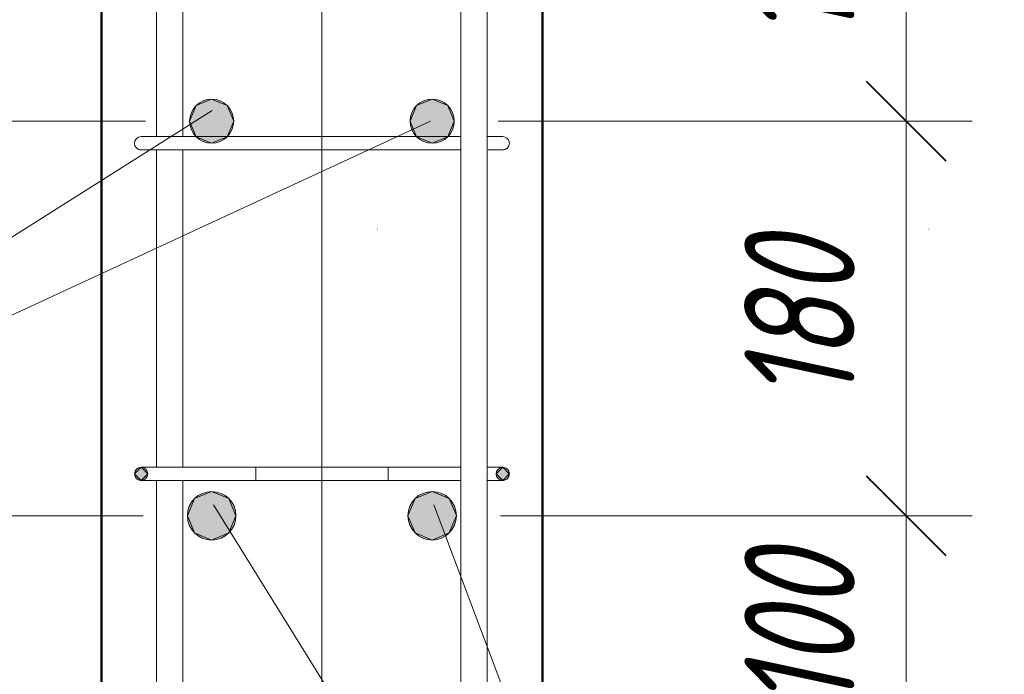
# Model space of a CAD drawing. Header units: millimetres. Extents: x -13679 to -1187, y -118926 to 13264.
# Tile 29 of 33: x -5224 to -4777, y 11678 to 11975. Entities that reach past the tile are written whole.
import ezdxf

# ---------------------------------------------------------------- set-up
doc = ezdxf.new("R2010")
doc.units = ezdxf.units.MM
for name, pattern in [('ADSK_Линия разреза', [500, 0, -250, 0, -250]), ('ADSK_Линия сетки', [625, 500, -62.5, 0, -62.5]), ('ADSK_Пунктирная_п5', [125, 0, -125])]:
    doc.linetypes.add(name, pattern=pattern)
for name, color, linetype, lineweight in [('A-____-____-DIMS', 211, 'Continuous', 9), ('A-____-____-DIMS-20', 211, 'Continuous', 9), ('G-____-____-SYMB', 111, 'ADSK_Пунктирная_п5', 20), ('S-COLS-____-MCUT', 52, 'Continuous', 50), ('S-GRID-____-OTLN', 1, 'Continuous', 9), ('S-RBAR-____-IDEN', 171, 'Continuous', 20), ('S-RBAR-____-MCUT', 171, 'Continuous', 20), ('S-RBAR-____-OTLN', 171, 'Continuous', 100)]:
    doc.layers.add(name, color=color, linetype=linetype, lineweight=lineweight)
doc.styles.add('GOST Common_I_6', font='GOST_Common Italic.ttf', dxfattribs={"width": 0.8, "height": 50})
doc.dimstyles.new('ADSK_Округление_5мм__Узкий__3', dxfattribs={"dimscale": 304.8, "dimtxt": 0.164979, "dimasz": 0.11811, "dimexe": 0.098425, "dimexo": 0.000215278, "dimgap": 0.026247, "dimtad": 1, "dimdec": 0, "dimlfac": 304.8, "dimrnd": 5, "dimdsep": 46, "dimtxsty": 'GOST Common_I_6', "dimblk1": 'OBLIQUE', "dimblk2": 'OBLIQUE', "dimsah": 1, "dimcen": 0.09, "dimdle": 0.098425, "dimazin": 0, "dimtfac": 1, "dimtdec": 4, "dimtix": 1, "dimtmove": 0, "dimatfit": 3, "dimfxl": 1, "dimtvp": 1, "dimtfill": 1, "dimtolj": 1, "dimtzin": 0, "dimlwd": 20, "dimlwe": 20, "dimarcsym": 2})

# ---------------------------------------------------------------- blocks, each defined once
blk = doc.blocks.new('DIMBLOCK40-КЖ1_ПЭ_ВЭ1_Армирование_Пилоны_Пм-1_4')
at = {"layer": 'A-____-____-DIMS-20', "lineweight": 40}
for p, q in [((-5334.63, 11750), (-5352.63, 11768)), ((-5334.63, 11750), (-5316.63, 11732)), ((-5334.63, 11650), (-5352.63, 11668)), ((-5334.63, 11650), (-5316.63, 11632))]:
    blk.add_line(p, q, dxfattribs=at)
at = {"layer": 'A-____-____-DIMS-20', "lineweight": 20}
for p, q in [((-5334.63, 11750), (-5364.63, 11750)), ((-5334.63, 11650), (-5334.63, 11750)), ((-5334.63, 11750), (-5167.78, 11750)), ((-5334.63, 11650), (-5364.63, 11650)), ((-5334.63, 11650), (-5167.78, 11650))]:
    blk.add_line(p, q, dxfattribs=at)
at = {"layer": 'A-____-____-DIMS-20', "color": 0, "lineweight": 20, "insert": (-5407.97, 11661.65), "char_height": 50, "width": 92.0485, "attachment_point": 1, "rotation": 90, "line_spacing_factor": 1.022761, "style": 'GOST Common_I_6', "bg_fill": 3, "box_fill_scale": 1.25, "bg_fill_color": 256, "bg_fill_true_color": 13158600, "bg_fill_transparency": 0}
blk.add_mtext('100', dxfattribs=at)
blk = doc.blocks.new('_Oblique')
at = {"color": 0, "linetype": 'ByBlock', "lineweight": -2}
blk.add_line((-0.5, -0.5), (0.5, 0.5), dxfattribs=at)
blk = doc.blocks.new('DIMBLOCK41-КЖ1_ПЭ_ВЭ1_Армирование_Пилоны_Пм-1_4')
at = {"layer": 'A-____-____-DIMS-20', "lineweight": 40}
for p, q in [((-5334.63, 11929), (-5352.63, 11947)), ((-5334.63, 11929), (-5316.63, 11911)), ((-5334.63, 11750), (-5352.63, 11768)), ((-5334.63, 11750), (-5316.63, 11732))]:
    blk.add_line(p, q, dxfattribs=at)
at = {"layer": 'A-____-____-DIMS-20', "lineweight": 20}
for p, q in [((-5334.63, 11929), (-5364.63, 11929)), ((-5334.63, 11750), (-5334.63, 11929)), ((-5334.63, 11929), (-5166.78, 11929)), ((-5334.63, 11750), (-5364.63, 11750)), ((-5334.63, 11750), (-5167.78, 11750))]:
    blk.add_line(p, q, dxfattribs=at)
at = {"layer": 'A-____-____-DIMS-20', "color": 0, "lineweight": 20, "insert": (-5407.97, 11801.15), "char_height": 50, "width": 92.0485, "attachment_point": 1, "rotation": 90, "line_spacing_factor": 1.022761, "style": 'GOST Common_I_6', "bg_fill": 3, "box_fill_scale": 1.25, "bg_fill_color": 256, "bg_fill_true_color": 13158600, "bg_fill_transparency": 0}
blk.add_mtext('180', dxfattribs=at)
blk = doc.blocks.new('DIMBLOCK42-КЖ1_ПЭ_ВЭ1_Армирование_Пилоны_Пм-1_4')
at = {"layer": 'A-____-____-DIMS-20', "lineweight": 40}
for p, q in [((-5334.63, 12079), (-5352.63, 12097)), ((-5334.63, 12079), (-5316.63, 12061)), ((-5334.63, 11929), (-5352.63, 11947)), ((-5334.63, 11929), (-5316.63, 11911))]:
    blk.add_line(p, q, dxfattribs=at)
at = {"layer": 'A-____-____-DIMS-20', "lineweight": 20}
for p, q in [((-5334.63, 12079), (-5364.63, 12079)), ((-5334.63, 11929), (-5334.63, 12079)), ((-5334.63, 12079), (-5166.78, 12079)), ((-5334.63, 11929), (-5364.63, 11929)), ((-5334.63, 11929), (-5166.78, 11929))]:
    blk.add_line(p, q, dxfattribs=at)
at = {"layer": 'A-____-____-DIMS-20', "color": 0, "lineweight": 20, "insert": (-5407.97, 11965.65), "char_height": 50, "width": 92.0485, "attachment_point": 1, "rotation": 90, "line_spacing_factor": 1.022761, "style": 'GOST Common_I_6', "bg_fill": 3, "box_fill_scale": 1.25, "bg_fill_color": 256, "bg_fill_true_color": 13158600, "bg_fill_transparency": 0}
blk.add_mtext('150', dxfattribs=at)
blk = doc.blocks.new('DIMBLOCK49-КЖ1_ПЭ_ВЭ1_Армирование_Пилоны_Пм-1_4')
at = {"layer": 'A-____-____-DIMS-20', "lineweight": 40}
for p, q in [((-4821.84, 11750), (-4839.84, 11768)), ((-4821.84, 11750), (-4803.84, 11732)), ((-4821.84, 11650), (-4839.84, 11668)), ((-4821.84, 11650), (-4803.84, 11632))]:
    blk.add_line(p, q, dxfattribs=at)
at = {"layer": 'A-____-____-DIMS-20', "lineweight": 20}
for p, q in [((-4821.84, 11750), (-5005.78, 11750)), ((-4821.84, 11650), (-4821.84, 11750)), ((-4821.84, 11750), (-4791.84, 11750)), ((-4821.84, 11650), (-5005.78, 11650)), ((-4821.84, 11650), (-4791.84, 11650))]:
    blk.add_line(p, q, dxfattribs=at)
at = {"layer": 'A-____-____-DIMS-20', "color": 0, "lineweight": 20, "insert": (-4895.18, 11661.65), "char_height": 50, "width": 92.0485, "attachment_point": 1, "rotation": 90, "line_spacing_factor": 1.022761, "style": 'GOST Common_I_6', "bg_fill": 3, "box_fill_scale": 1.25, "bg_fill_color": 256, "bg_fill_true_color": 13158600, "bg_fill_transparency": 0}
blk.add_mtext('100', dxfattribs=at)
blk = doc.blocks.new('DIMBLOCK50-КЖ1_ПЭ_ВЭ1_Армирование_Пилоны_Пм-1_4')
at = {"layer": 'A-____-____-DIMS-20', "lineweight": 40}
for p, q in [((-4821.84, 11929), (-4839.84, 11947)), ((-4821.84, 11929), (-4803.84, 11911)), ((-4821.84, 11750), (-4839.84, 11768)), ((-4821.84, 11750), (-4803.84, 11732))]:
    blk.add_line(p, q, dxfattribs=at)
at = {"layer": 'A-____-____-DIMS-20', "lineweight": 20}
for p, q in [((-4821.84, 11929), (-5006.78, 11929)), ((-4821.84, 11750), (-4821.84, 11929)), ((-4821.84, 11929), (-4791.84, 11929)), ((-4821.84, 11750), (-5005.78, 11750)), ((-4821.84, 11750), (-4791.84, 11750))]:
    blk.add_line(p, q, dxfattribs=at)
at = {"layer": 'A-____-____-DIMS-20', "color": 0, "lineweight": 20, "insert": (-4895.18, 11801.15), "char_height": 50, "width": 92.0485, "attachment_point": 1, "rotation": 90, "line_spacing_factor": 1.022761, "style": 'GOST Common_I_6', "bg_fill": 3, "box_fill_scale": 1.25, "bg_fill_color": 256, "bg_fill_true_color": 13158600, "bg_fill_transparency": 0}
blk.add_mtext('180', dxfattribs=at)
blk = doc.blocks.new('DIMBLOCK51-КЖ1_ПЭ_ВЭ1_Армирование_Пилоны_Пм-1_4')
at = {"layer": 'A-____-____-DIMS-20', "lineweight": 40}
for p, q in [((-4821.84, 12079), (-4839.84, 12097)), ((-4821.84, 12079), (-4803.84, 12061)), ((-4821.84, 11929), (-4839.84, 11947)), ((-4821.84, 11929), (-4803.84, 11911))]:
    blk.add_line(p, q, dxfattribs=at)
at = {"layer": 'A-____-____-DIMS-20', "lineweight": 20}
for p, q in [((-4821.84, 12079), (-5006.78, 12079)), ((-4821.84, 11929), (-4821.84, 12079)), ((-4821.84, 12079), (-4791.84, 12079)), ((-4821.84, 11929), (-5006.78, 11929)), ((-4821.84, 11929), (-4791.84, 11929))]:
    blk.add_line(p, q, dxfattribs=at)
at = {"layer": 'A-____-____-DIMS-20', "color": 0, "lineweight": 20, "insert": (-4895.18, 11965.65), "char_height": 50, "width": 92.0485, "attachment_point": 1, "rotation": 90, "line_spacing_factor": 1.022761, "style": 'GOST Common_I_6', "bg_fill": 3, "box_fill_scale": 1.25, "bg_fill_color": 256, "bg_fill_true_color": 13158600, "bg_fill_transparency": 0}
blk.add_mtext('150', dxfattribs=at)
blk = doc.blocks.new('DIMBLOCK60-КЖ1_ПЭ_ВЭ1_Армирование_Пилоны_Пм-1_4')
at = {"layer": 'A-____-____-DIMS-20', "lineweight": 20}
for p, q in [((-5474.63, 11470), (-5474.63, 12530)), ((-5474.63, 12500), (-5504.63, 12500)), ((-5474.63, 12500), (-5206.78, 12500)), ((-5474.63, 11500), (-5504.63, 11500)), ((-5474.63, 11500), (-5206.78, 11500))]:
    blk.add_line(p, q, dxfattribs=at)
at = {"layer": 'A-____-____-DIMS-20', "lineweight": 40}
for p, q in [((-5474.63, 12500), (-5492.63, 12518)), ((-5474.63, 12500), (-5456.63, 12482)), ((-5474.63, 11500), (-5492.63, 11518)), ((-5474.63, 11500), (-5456.63, 11482))]:
    blk.add_line(p, q, dxfattribs=at)
at = {"layer": 'A-____-____-DIMS-20', "color": 0, "lineweight": 20, "insert": (-5547.97, 11947.58), "char_height": 50, "width": 125.7996, "attachment_point": 1, "rotation": 90, "line_spacing_factor": 1.022761, "style": 'GOST Common_I_6', "bg_fill": 3, "box_fill_scale": 1.25, "bg_fill_color": 256, "bg_fill_true_color": 13158600, "bg_fill_transparency": 0}
blk.add_mtext('1000', dxfattribs=at)

msp = doc.modelspace()

# ---------------------------------------------------------------- hatches: boundary and pattern name
at = {"layer": 'S-RBAR-____-MCUT'}
h = msp.add_hatch(color=256, dxfattribs=at)
edge = h.paths.add_edge_path()
edge.add_arc((-5136.776, 11929), 10, 0, 360)
for points in [[(-5136.776, 11919), (-5129.7049, 11921.9289), (-5126.776, 11929), (-5129.7049, 11936.071), (-5136.776, 11939), (-5143.8471, 11936.071), (-5146.776, 11929), (-5143.8471, 11921.9289)], [(-5036.776, 11919), (-5029.7049, 11921.9289), (-5026.776, 11929), (-5029.7049, 11936.071), (-5036.776, 11939), (-5043.8471, 11936.071), (-5046.776, 11929), (-5043.8471, 11921.9289)], [(-5168.7651, 11766), (-5165.7651, 11769), (-5168.7651, 11772), (-5171.7651, 11769), (-5170.7454, 11767.9803)], [(-5004.7869, 11766), (-5001.7869, 11769), (-5004.7869, 11772), (-5007.7869, 11769), (-5005.6644, 11766.8775)], [(-5136.776, 11739), (-5128.9978, 11742.2218), (-5125.776, 11750), (-5128.9978, 11757.7781), (-5136.776, 11761), (-5144.5542, 11757.7781), (-5147.776, 11750), (-5144.5542, 11742.2218)], [(-5036.776, 11739), (-5028.9978, 11742.2218), (-5025.7948, 11750.0453), (-5028.9978, 11757.7781), (-5036.776, 11761), (-5044.5542, 11757.7781), (-5047.776, 11750), (-5044.5542, 11742.2218)]]:
    msp.add_hatch(color=256, dxfattribs=at).paths.add_polyline_path(points)
h = msp.add_hatch(color=256, dxfattribs=at)
edge = h.paths.add_edge_path()
edge.add_arc((-5036.776, 11929), 10, 0, 360)
h = msp.add_hatch(color=256, dxfattribs=at)
edge = h.paths.add_edge_path()
edge.add_arc((-5168.7651, 11769), 3, 0, 360)
h = msp.add_hatch(color=256, dxfattribs=at)
edge = h.paths.add_edge_path()
edge.add_arc((-5004.7869, 11769), 3, 0, 360)
h = msp.add_hatch(color=256, dxfattribs=at)
edge = h.paths.add_edge_path()
edge.add_arc((-5136.776, 11750), 11, 0, 360)
h = msp.add_hatch(color=256, dxfattribs=at)
edge = h.paths.add_edge_path()
edge.add_arc((-5036.776, 11750), 11, 0, 360)

# ---------------------------------------------------------------- linework, layer by layer
at = {"layer": 'G-____-____-SYMB', "linetype": 'ADSK_Линия разреза'}
msp.add_line((-4311.1852, 11880), (-5980.0868, 11880), dxfattribs=at)
at = {"layer": 'S-COLS-____-MCUT'}
for p, q in [((-5186.776, 12500), (-5186.776, 11500)), ((-4986.776, 11500), (-4986.776, 12500))]:
    msp.add_line(p, q, dxfattribs=at)
at = {"layer": 'S-GRID-____-OTLN', "linetype": 'ADSK_Линия сетки'}
msp.add_line((-5086.776, 12772.9389), (-5086.776, 11038.9323), dxfattribs=at)
at = {"layer": 'S-RBAR-____-IDEN'}
for p in [(-5135.9956, 11755), (-5035.9956, 11755)]:
    msp.add_line(p, (-4881.9546, 11345.6627), dxfattribs=at)
at = {"layer": 'S-RBAR-____-MCUT'}
for p, q in [((-5143.8471, 11936.071), (-5146.776, 11929)), ((-5136.776, 11939), (-5143.8471, 11936.071)), ((-5129.7049, 11936.071), (-5136.776, 11939)), ((-5126.776, 11929), (-5129.7049, 11936.071)), ((-5043.8471, 11936.071), (-5046.776, 11929)), ((-5036.776, 11939), (-5043.8471, 11936.071)), ((-5029.7049, 11936.071), (-5036.776, 11939)), ((-5026.776, 11929), (-5029.7049, 11936.071)), ((-5146.776, 11929), (-5143.8471, 11921.9289)), ((-5129.7049, 11921.9289), (-5126.776, 11929)), ((-5046.776, 11929), (-5043.8471, 11921.9289)), ((-5029.7049, 11921.9289), (-5026.776, 11929)), ((-5143.8471, 11921.9289), (-5136.776, 11919)), ((-5136.776, 11919), (-5129.7049, 11921.9289)), ((-5043.8471, 11921.9289), (-5036.776, 11919)), ((-5036.776, 11919), (-5029.7049, 11921.9289)), ((-5168.7651, 11772), (-5171.7651, 11769)), ((-5150.776, 11772), (-5168.7651, 11772)), ((-5165.7651, 11769), (-5168.7651, 11772)), ((-5004.7869, 11772), (-5011.6481, 11772)), ((-5004.7869, 11772), (-5007.7869, 11769)), ((-5001.7869, 11769), (-5004.7869, 11772)), ((-5171.7651, 11769), (-5170.7454, 11767.9803)), ((-5170.7454, 11767.9803), (-5168.7651, 11766)), ((-5168.7651, 11766), (-5165.7651, 11769)), ((-5150.776, 11766), (-5168.7651, 11766)), ((-5004.7869, 11766), (-5011.6481, 11766)), ((-5007.7869, 11769), (-5005.6644, 11766.8775)), ((-5005.6644, 11766.8775), (-5004.7869, 11766)), ((-5004.7869, 11766), (-5001.7869, 11769)), ((-5144.5542, 11757.7781), (-5147.776, 11750)), ((-5136.776, 11761), (-5144.5542, 11757.7781)), ((-5128.9978, 11757.7781), (-5136.776, 11761)), ((-5125.776, 11750), (-5128.9978, 11757.7781)), ((-5044.5542, 11757.7781), (-5047.776, 11750)), ((-5036.776, 11761), (-5044.5542, 11757.7781)), ((-5028.9978, 11757.7781), (-5036.776, 11761)), ((-5025.7948, 11750.0453), (-5028.9978, 11757.7781)), ((-5147.776, 11750), (-5144.5542, 11742.2218)), ((-5128.9978, 11742.2218), (-5125.776, 11750)), ((-5047.776, 11750), (-5044.5542, 11742.2218)), ((-5028.9978, 11742.2218), (-5025.7948, 11750.0453)), ((-5144.5542, 11742.2218), (-5136.776, 11739)), ((-5136.776, 11739), (-5128.9978, 11742.2218)), ((-5044.5542, 11742.2218), (-5036.776, 11739)), ((-5036.776, 11739), (-5028.9978, 11742.2218))]:
    msp.add_line(p, q, dxfattribs=at)
for centre, radius in [((-5136.776, 11929), 10), ((-5036.776, 11929), 10), ((-5168.7651, 11769), 3), ((-5004.7869, 11769), 3), ((-5136.776, 11750), 11), ((-5036.776, 11750), 11)]:
    msp.add_circle(centre, radius, dxfattribs=at)
at = {"layer": 'S-RBAR-____-OTLN', "lineweight": 20}
for p, q in [((-5023.7947, 12434.0914), (-5023.7947, 11568.0914)), ((-5011.7947, 12434.0914), (-5011.7947, 11568.0914)), ((-5161.7947, 11922), (-5161.7947, 12066)), ((-5149.7947, 11922), (-5149.7947, 12066)), ((-5150.7832, 11922), (-5168.7832, 11922)), ((-5150.7832, 11922), (-5023.7947, 11922)), ((-5004.7832, 11922), (-5011.6277, 11922)), ((-5150.7832, 11916), (-5168.7832, 11916)), ((-5161.7947, 11772), (-5161.7947, 11916)), ((-5150.7832, 11916), (-5023.7947, 11916)), ((-5149.7947, 11772), (-5149.7947, 11916)), ((-5004.7832, 11916), (-5011.4422, 11916)), ((-5116.776, 11772), (-5150.776, 11772)), ((-5116.776, 11772), (-5116.776, 11766)), ((-5116.776, 11772), (-5056.776, 11772)), ((-5023.7947, 11772), (-5056.776, 11772)), ((-5056.776, 11772), (-5056.776, 11766)), ((-5161.7947, 11568.0914), (-5161.7947, 11766)), ((-5116.776, 11766), (-5150.776, 11766)), ((-5149.7947, 11568.0914), (-5149.7947, 11766)), ((-5116.776, 11766), (-5056.776, 11766)), ((-5023.7947, 11766), (-5056.776, 11766))]:
    msp.add_line(p, q, dxfattribs=at)
for centre, start, end in [((-5168.7832, 11919), 90, 270), ((-5168.7832, 11919), 90, 270), ((-5004.7832, 11919), 270, 90), ((-5004.7832, 11919), 270, 90), ((-5168.7832, 11919), 120, 150), ((-5168.7832, 11919), 120, 150), ((-5168.7832, 11919), 120, 150), ((-5168.7832, 11919), 120, 150), ((-5168.7832, 11919), 120, 150), ((-5168.7832, 11919), 120, 150), ((-5168.7832, 11919), 120, 150), ((-5168.7832, 11919), 120, 150), ((-5168.7832, 11919), 120, 150), ((-5168.7832, 11919), 120, 150), ((-5168.7832, 11919), 120, 150), ((-5168.7832, 11919), 120, 150), ((-5168.7832, 11919), 120, 150), ((-5168.7832, 11919), 120, 150), ((-5168.7832, 11919), 120, 150), ((-5168.7832, 11919), 120, 150), ((-5168.7832, 11919), 120, 150), ((-5168.7832, 11919), 120, 150), ((-5168.7832, 11919), 120, 150), ((-5168.7832, 11919), 120, 150), ((-5168.7832, 11919), 120, 150), ((-5168.7832, 11919), 120, 150), ((-5168.7832, 11919), 120, 150), ((-5168.7832, 11919), 120, 150), ((-5168.7832, 11919), 120, 150), ((-5168.7832, 11919), 120, 150), ((-5168.7832, 11919), 120, 150), ((-5168.7832, 11919), 120, 150), ((-5168.7832, 11919), 210, 240), ((-5168.7832, 11919), 210, 240), ((-5168.7832, 11919), 210, 240), ((-5168.7832, 11919), 210, 240), ((-5168.7832, 11919), 210, 240), ((-5168.7832, 11919), 210, 240), ((-5168.7832, 11919), 210, 240), ((-5168.7832, 11919), 210, 240), ((-5168.7832, 11919), 210, 240), ((-5168.7832, 11919), 210, 240), ((-5168.7832, 11919), 210, 240), ((-5168.7832, 11919), 210, 240), ((-5168.7832, 11919), 210, 240), ((-5168.7832, 11919), 210, 240), ((-5168.7832, 11919), 210, 240), ((-5168.7832, 11919), 210, 240), ((-5168.7832, 11919), 210, 240), ((-5168.7832, 11919), 210, 240), ((-5168.7832, 11919), 210, 240), ((-5168.7832, 11919), 210, 240), ((-5168.7832, 11919), 210, 240), ((-5168.7832, 11919), 210, 240), ((-5168.7832, 11919), 210, 240), ((-5168.7832, 11919), 210, 240), ((-5168.7832, 11919), 210, 240), ((-5168.7832, 11919), 210, 240), ((-5168.7832, 11919), 210, 240), ((-5168.7832, 11919), 210, 240), ((-5004.7832, 11919), 300, 330), ((-5004.7832, 11919), 300, 330), ((-5004.7832, 11919), 300, 330), ((-5004.7832, 11919), 300, 330), ((-5004.7832, 11919), 300, 330), ((-5004.7832, 11919), 300, 330), ((-5004.7832, 11919), 300, 330), ((-5004.7832, 11919), 300, 330), ((-5004.7832, 11919), 300, 330), ((-5004.7832, 11919), 300, 330), ((-5004.7832, 11919), 300, 330), ((-5004.7832, 11919), 300, 330), ((-5004.7832, 11919), 300, 330), ((-5004.7832, 11919), 300, 330), ((-5004.7832, 11919), 300, 330), ((-5004.7832, 11919), 300, 330), ((-5004.7832, 11919), 300, 330), ((-5004.7832, 11919), 300, 330), ((-5004.7832, 11919), 300, 330), ((-5004.7832, 11919), 300, 330), ((-5004.7832, 11919), 300, 330), ((-5004.7832, 11919), 300, 330), ((-5004.7832, 11919), 300, 330), ((-5004.7832, 11919), 300, 330), ((-5004.7832, 11919), 300, 330), ((-5004.7832, 11919), 300, 330), ((-5004.7832, 11919), 300, 330), ((-5004.7832, 11919), 300, 330), ((-5004.7832, 11919), 30, 57.101335), ((-5004.7832, 11919), 30, 57.101335), ((-5004.7832, 11919), 30, 57.101335), ((-5004.7832, 11919), 30, 57.101335), ((-5004.7832, 11919), 30, 57.101335), ((-5004.7832, 11919), 30, 57.101335), ((-5004.7832, 11919), 30, 57.101335), ((-5004.7832, 11919), 30, 57.101335), ((-5004.7832, 11919), 30, 57.101335), ((-5004.7832, 11919), 30, 57.101335), ((-5004.7832, 11919), 30, 57.101335), ((-5004.7832, 11919), 30, 57.101335), ((-5004.7832, 11919), 30, 57.101335), ((-5004.7832, 11919), 30, 57.101335), ((-5004.7832, 11919), 30, 57.101335), ((-5004.7832, 11919), 30, 57.101335), ((-5004.7832, 11919), 30, 57.101335), ((-5004.7832, 11919), 30, 57.101335), ((-5004.7832, 11919), 30, 57.101335), ((-5004.7832, 11919), 30, 57.101335), ((-5004.7832, 11919), 30, 57.101335), ((-5004.7832, 11919), 30, 57.101335), ((-5004.7832, 11919), 30, 57.101335), ((-5004.7832, 11919), 30, 57.101335), ((-5004.7832, 11919), 30, 57.101335), ((-5004.7832, 11919), 30, 57.101335), ((-5004.7832, 11919), 30, 57.101335), ((-5004.7832, 11919), 30, 57.101335), ((-5168.7832, 11919), 255, 270), ((-5168.7832, 11919), 255, 270), ((-5168.7832, 11919), 255, 270), ((-5168.7832, 11919), 255, 270), ((-5168.7832, 11919), 255, 270), ((-5168.7832, 11919), 255, 270), ((-5168.7832, 11919), 255, 270), ((-5168.7832, 11919), 255, 270), ((-5168.7832, 11919), 255, 270), ((-5168.7832, 11919), 255, 270), ((-5168.7832, 11919), 255, 270), ((-5168.7832, 11919), 255, 270), ((-5168.7832, 11919), 255, 270), ((-5168.7832, 11919), 255, 270), ((-5168.7832, 11919), 255, 270), ((-5168.7832, 11919), 255, 270), ((-5168.7832, 11919), 255, 270), ((-5168.7832, 11919), 255, 270), ((-5168.7832, 11919), 255, 270), ((-5168.7832, 11919), 255, 270), ((-5168.7832, 11919), 255, 270), ((-5168.7832, 11919), 255, 270), ((-5168.7832, 11919), 255, 270), ((-5168.7832, 11919), 255, 270), ((-5168.7832, 11919), 255, 270), ((-5168.7832, 11919), 255, 270), ((-5168.7832, 11919), 255, 270), ((-5168.7832, 11919), 255, 270), ((-5004.7832, 11919), 270, 285), ((-5004.7832, 11919), 270, 285), ((-5004.7832, 11919), 270, 285), ((-5004.7832, 11919), 270, 285), ((-5004.7832, 11919), 270, 285), ((-5004.7832, 11919), 270, 285), ((-5004.7832, 11919), 270, 285), ((-5004.7832, 11919), 270, 285), ((-5004.7832, 11919), 270, 285), ((-5004.7832, 11919), 270, 285), ((-5004.7832, 11919), 270, 285), ((-5004.7832, 11919), 270, 285), ((-5004.7832, 11919), 270, 285), ((-5004.7832, 11919), 270, 285), ((-5004.7832, 11919), 270, 285), ((-5004.7832, 11919), 270, 285), ((-5004.7832, 11919), 270, 285), ((-5004.7832, 11919), 270, 285), ((-5004.7832, 11919), 270, 285), ((-5004.7832, 11919), 270, 285), ((-5004.7832, 11919), 270, 285), ((-5004.7832, 11919), 270, 285), ((-5004.7832, 11919), 270, 285), ((-5004.7832, 11919), 270, 285), ((-5004.7832, 11919), 270, 285), ((-5004.7832, 11919), 270, 285), ((-5004.7832, 11919), 270, 285), ((-5004.7832, 11919), 270, 285), ((-5168.776, 11769), 90, 270), ((-5168.776, 11769), 90, 270), ((-5168.776, 11769), 120, 150), ((-5168.776, 11769), 120, 150), ((-5168.776, 11769), 120, 150), ((-5168.776, 11769), 120, 150), ((-5168.776, 11769), 120, 150), ((-5168.776, 11769), 120, 150), ((-5168.776, 11769), 120, 150), ((-5168.776, 11769), 120, 150), ((-5168.776, 11769), 120, 150), ((-5168.776, 11769), 120, 150), ((-5168.776, 11769), 120, 150), ((-5168.776, 11769), 120, 150), ((-5168.776, 11769), 120, 150), ((-5168.776, 11769), 120, 150), ((-5168.776, 11769), 120, 150), ((-5168.776, 11769), 120, 150), ((-5168.776, 11769), 120, 150), ((-5168.776, 11769), 120, 150), ((-5168.776, 11769), 120, 150), ((-5168.776, 11769), 120, 150), ((-5168.776, 11769), 120, 150), ((-5168.776, 11769), 120, 150), ((-5168.776, 11769), 120, 150), ((-5168.776, 11769), 120, 150), ((-5168.776, 11769), 120, 150), ((-5168.776, 11769), 120, 150), ((-5004.776, 11769), 270, 90), ((-5004.776, 11769), 270, 90), ((-5004.776, 11769), 30, 57.27588), ((-5004.776, 11769), 30, 57.27588), ((-5004.776, 11769), 30, 57.27588), ((-5004.776, 11769), 30, 57.27588), ((-5004.776, 11769), 30, 57.27588), ((-5004.776, 11769), 30, 57.27588), ((-5004.776, 11769), 30, 57.27588), ((-5004.776, 11769), 30, 57.27588), ((-5004.776, 11769), 30, 57.27588), ((-5004.776, 11769), 30, 57.27588), ((-5004.776, 11769), 30, 57.27588), ((-5004.776, 11769), 30, 57.27588), ((-5004.776, 11769), 30, 57.27588), ((-5004.776, 11769), 30, 57.27588), ((-5004.776, 11769), 30, 57.27588), ((-5004.776, 11769), 30, 57.27588), ((-5004.776, 11769), 30, 57.27588), ((-5004.776, 11769), 30, 57.27588), ((-5004.776, 11769), 30, 57.27588), ((-5004.776, 11769), 30, 57.27588), ((-5004.776, 11769), 30, 57.27588), ((-5004.776, 11769), 30, 57.27588), ((-5004.776, 11769), 30, 57.27588), ((-5004.776, 11769), 30, 57.27588), ((-5004.776, 11769), 30, 57.27588), ((-5004.776, 11769), 30, 57.27588), ((-5168.776, 11769), 210, 240), ((-5168.776, 11769), 210, 240), ((-5168.776, 11769), 210, 240), ((-5168.776, 11769), 210, 240), ((-5168.776, 11769), 210, 240), ((-5168.776, 11769), 210, 240), ((-5168.776, 11769), 210, 240), ((-5168.776, 11769), 210, 240), ((-5168.776, 11769), 210, 240), ((-5168.776, 11769), 210, 240), ((-5168.776, 11769), 210, 240), ((-5168.776, 11769), 210, 240), ((-5168.776, 11769), 210, 240), ((-5168.776, 11769), 210, 240), ((-5168.776, 11769), 210, 240), ((-5168.776, 11769), 210, 240), ((-5168.776, 11769), 210, 240), ((-5168.776, 11769), 210, 240), ((-5168.776, 11769), 210, 240), ((-5168.776, 11769), 210, 240), ((-5168.776, 11769), 210, 240), ((-5168.776, 11769), 210, 240), ((-5168.776, 11769), 210, 240), ((-5168.776, 11769), 210, 240), ((-5168.776, 11769), 210, 240), ((-5168.776, 11769), 210, 240), ((-5168.776, 11769), 255, 270), ((-5168.776, 11769), 255, 270), ((-5168.776, 11769), 255, 270), ((-5168.776, 11769), 255, 270), ((-5168.776, 11769), 255, 270), ((-5168.776, 11769), 255, 270), ((-5168.776, 11769), 255, 270), ((-5168.776, 11769), 255, 270), ((-5168.776, 11769), 255, 270), ((-5168.776, 11769), 255, 270), ((-5168.776, 11769), 255, 270), ((-5168.776, 11769), 255, 270), ((-5168.776, 11769), 255, 270), ((-5168.776, 11769), 255, 270), ((-5168.776, 11769), 255, 270), ((-5168.776, 11769), 255, 270), ((-5168.776, 11769), 255, 270), ((-5168.776, 11769), 255, 270), ((-5168.776, 11769), 255, 270), ((-5168.776, 11769), 255, 270), ((-5168.776, 11769), 255, 270), ((-5168.776, 11769), 255, 270), ((-5168.776, 11769), 255, 270), ((-5168.776, 11769), 255, 270), ((-5168.776, 11769), 255, 270), ((-5168.776, 11769), 255, 270), ((-5004.776, 11769), 270, 285), ((-5004.776, 11769), 270, 285), ((-5004.776, 11769), 270, 285), ((-5004.776, 11769), 270, 285), ((-5004.776, 11769), 270, 285), ((-5004.776, 11769), 270, 285), ((-5004.776, 11769), 270, 285), ((-5004.776, 11769), 270, 285), ((-5004.776, 11769), 270, 285), ((-5004.776, 11769), 270, 285), ((-5004.776, 11769), 270, 285), ((-5004.776, 11769), 270, 285), ((-5004.776, 11769), 270, 285), ((-5004.776, 11769), 270, 285), ((-5004.776, 11769), 270, 285), ((-5004.776, 11769), 270, 285), ((-5004.776, 11769), 270, 285), ((-5004.776, 11769), 270, 285), ((-5004.776, 11769), 270, 285), ((-5004.776, 11769), 270, 285), ((-5004.776, 11769), 270, 285), ((-5004.776, 11769), 270, 285), ((-5004.776, 11769), 270, 285), ((-5004.776, 11769), 270, 285), ((-5004.776, 11769), 270, 285), ((-5004.776, 11769), 270, 285), ((-5004.776, 11769), 300, 330), ((-5004.776, 11769), 300, 330), ((-5004.776, 11769), 300, 330), ((-5004.776, 11769), 300, 330), ((-5004.776, 11769), 300, 330), ((-5004.776, 11769), 300, 330), ((-5004.776, 11769), 300, 330), ((-5004.776, 11769), 300, 330), ((-5004.776, 11769), 300, 330), ((-5004.776, 11769), 300, 330), ((-5004.776, 11769), 300, 330), ((-5004.776, 11769), 300, 330), ((-5004.776, 11769), 300, 330), ((-5004.776, 11769), 300, 330), ((-5004.776, 11769), 300, 330), ((-5004.776, 11769), 300, 330), ((-5004.776, 11769), 300, 330), ((-5004.776, 11769), 300, 330), ((-5004.776, 11769), 300, 330), ((-5004.776, 11769), 300, 330), ((-5004.776, 11769), 300, 330), ((-5004.776, 11769), 300, 330), ((-5004.776, 11769), 300, 330), ((-5004.776, 11769), 300, 330), ((-5004.776, 11769), 300, 330), ((-5004.776, 11769), 300, 330)]:
    msp.add_arc(centre, 3, start, end, dxfattribs=at)

# ---------------------------------------------------------------- next in the draw order: dimensions: what is measured, and where the dimension line sits
at = {"layer": 'A-____-____-DIMS', "lineweight": 20}
for base, p1, p2, picture, middle in [((-5334.6256, 11750), (-5147.776, 11650), (-5147.776, 11750), 'DIMBLOCK40-КЖ1_ПЭ_ВЭ1_Армирование_Пилоны_Пм-1_4', (-5367.6256, 11700)), ((-4821.8374, 11750), (-5025.776, 11650), (-5025.776, 11750), 'DIMBLOCK49-КЖ1_ПЭ_ВЭ1_Армирование_Пилоны_Пм-1_4', (-4854.8374, 11700))]:
    dim = msp.add_linear_dim(base=base, p1=p1, p2=p2, angle=90, dimstyle='ADSK_Округление_5мм__Узкий__3', override={"dimpost": '<>', "dimfxl": 100}, dxfattribs=at)
    dim.commit()
    dim.dimension.update_dxf_attribs({"geometry": picture, "text_midpoint": middle})

# ---------------------------------------------------------------- next in the draw order: dimensions: what is measured, and where the dimension line sits
for base, p1, p2, picture, middle in [((-5334.6256, 11929), (-5147.776, 11750), (-5146.776, 11929), 'DIMBLOCK41-КЖ1_ПЭ_ВЭ1_Армирование_Пилоны_Пм-1_4', (-5367.6256, 11839.5)), ((-4821.8374, 11929), (-5025.776, 11750), (-5026.776, 11929), 'DIMBLOCK50-КЖ1_ПЭ_ВЭ1_Армирование_Пилоны_Пм-1_4', (-4854.8374, 11839.5))]:
    dim = msp.add_linear_dim(base=base, p1=p1, p2=p2, angle=90, dimstyle='ADSK_Округление_5мм__Узкий__3', override={"dimpost": '<>', "dimfxl": 179.002793}, dxfattribs=at)
    dim.commit()
    dim.dimension.update_dxf_attribs({"geometry": picture, "text_midpoint": middle})

# ---------------------------------------------------------------- next in the draw order: dimensions: what is measured, and where the dimension line sits
for base, p1, p2, picture, middle in [((-5334.6256, 12079), (-5146.776, 11929), (-5146.776, 12079), 'DIMBLOCK42-КЖ1_ПЭ_ВЭ1_Армирование_Пилоны_Пм-1_4', (-5367.9476, 12004)), ((-4821.8374, 12079), (-5026.776, 11929), (-5026.776, 12079), 'DIMBLOCK51-КЖ1_ПЭ_ВЭ1_Армирование_Пилоны_Пм-1_4', (-4855.1593, 12004))]:
    dim = msp.add_linear_dim(base=base, p1=p1, p2=p2, angle=90, dimstyle='ADSK_Округление_5мм__Узкий__3', override={"dimpost": '<>', "dimfxl": 150}, dxfattribs=at)
    dim.commit()
    dim.dimension.update_dxf_attribs({"geometry": picture, "text_midpoint": middle})

# ---------------------------------------------------------------- next in the draw order: dimensions: what is measured, and where the dimension line sits
dim = msp.add_linear_dim(base=(-5474.6256, 12500), p1=(-5186.776, 11500), p2=(-5186.776, 12500), angle=90, dimstyle='ADSK_Округление_5мм__Узкий__3', override={"dimpost": '<>', "dimfxl": 1000}, dxfattribs=at)
dim.commit()
dim.dimension.update_dxf_attribs({"geometry": 'DIMBLOCK60-КЖ1_ПЭ_ВЭ1_Армирование_Пилоны_Пм-1_4', "text_midpoint": (-5507.6256, 12000)})

# ---------------------------------------------------------------- next in the draw order: linework, layer by layer
at = {"layer": 'S-RBAR-____-IDEN'}
for p in [(-5136.5186, 11933.8574), (-5037.5564, 11929)]:
    msp.add_line(p, (-5437.7118, 11743.5729), dxfattribs=at)

doc.saveas('drawing.dxf')
